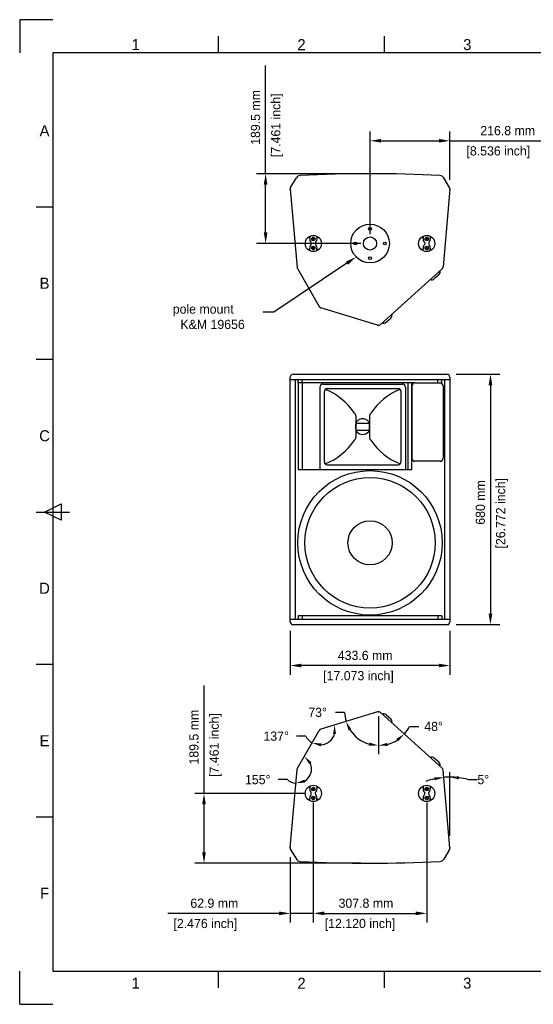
# Model space of a CAD drawing. Extents: x -90 to 3690, y 549 to 3222.
# Tile 1 of 2: x -90 to 1304, y 549 to 3222. Entities that reach past the tile are written whole.
import ezdxf
from ezdxf.enums import TextEntityAlignment as Align

# ---------------------------------------------------------------- set-up
doc = ezdxf.new("R2010")
doc.units = 0
for name, color, linetype in [('KF_CA_1515_9_BOTTOM', 7, 'CONTINUOUS'), ('KF_CA_1515_9_DIM', 1, 'CONTINUOUS'), ('KF_CA_1515_9_FRONT', 7, 'CONTINUOUS'), ('KF_CA_1515_9_TOP', 7, 'CONTINUOUS'), ('KF_FRAME_050', 6, 'CONTINUOUS'), ('KF_FRAME_070', 5, 'CONTINUOUS'), ('KF_FRAME_200', 8, 'CONTINUOUS')]:
    doc.layers.add(name, color=color, linetype=linetype)

# ---------------------------------------------------------------- blocks, each defined once
blk = doc.blocks.new('KF_CA_1515_9_BOTTOM')
at = {"layer": 'KF_CA_1515_9_BOTTOM'}
for p, q in [((-215.7, -37.4), (-199.9, -11.1)), ((215.7, -37.4), (199.9, -11.1)), ((-216.8, -42.2), (-198.2, -254.4)), ((216.8, -42.2), (198.3, -253)), ((-163.4, -169.7), (-163.4, -173.9)), ((-156, -175.4), (-153.9, -177.5)), ((-153.9, -177.5), (-156, -179.6)), ((-151.8, -175.4), (-153.9, -177.5)), ((-153.9, -177.5), (-151.8, -179.6)), ((-144.4, -169.7), (-144.4, -173.9)), ((144.4, -169.7), (144.4, -173.9)), ((151.8, -175.4), (153.9, -177.5)), ((153.9, -177.5), (151.8, -179.6)), ((156, -175.4), (153.9, -177.5)), ((153.9, -177.5), (156, -179.6)), ((163.4, -169.7), (163.4, -173.9)), ((-163.4, -209.3), (-163.4, -205.1)), ((-159.4, -187.3), (-159.4, -191.7)), ((-153.9, -201.5), (-156, -199.4)), ((-156, -203.6), (-153.9, -201.5)), ((-153.9, -201.5), (-151.8, -199.4)), ((-151.8, -203.6), (-153.9, -201.5)), ((-148.4, -187.3), (-148.4, -191.7)), ((-144.4, -209.3), (-144.4, -205.1)), ((144.4, -209.3), (144.4, -205.1)), ((148.4, -187.3), (148.4, -191.7)), ((153.9, -201.5), (151.8, -199.4)), ((151.8, -203.6), (153.9, -201.5)), ((153.9, -201.5), (156, -199.4)), ((156, -203.6), (153.9, -201.5)), ((159.4, -187.3), (159.4, -191.7)), ((163.4, -209.3), (163.4, -205.1)), ((-197.2, -257.7), (-137.9, -360.4)), ((195.7, -258.3), (28, -409.3)), ((187, -274.2), (174.4, -285.6)), ((20.3, -411), (-133.3, -364)), ((43.8, -403.2), (56.4, -391.8))]:
    blk.add_line(p, q, dxfattribs=at)
for centre, radius in [((0, -189.5), 52.5), ((0, -149.5), 3.75), ((-153.9, -189.5), 22), ((-153.9, -177.5), 5), ((-40, -189.5), 3.75), ((0, -189.5), 17.8), ((40, -189.5), 3.75), ((153.9, -189.5), 22), ((153.9, -177.5), 5), ((-153.9, -201.5), 5), ((153.9, -201.5), 5), ((0, -229.5), 3.75)]:
    blk.add_circle(centre, radius, dxfattribs=at)
for centre, radius, start, end in [((-0.1, -3544.3), 3544.3, 86.9285, 93.0695), ((-189.2, -17.6), 12.5, 93.0695, 148.9993), ((189.2, -17.6), 12.5, 30.999, 86.9285), ((-208.8, -41.5), 8, 148.9993, 185.0001), ((208.8, -41.5), 8, 354.9999, 30.999), ((-153.9, -177.5), 10, 164.0576, 229.1678), ((-166.4, -173.9), 3, 344.0576, 0), ((-162.4, -187.3), 3, 0, 49.1678), ((-145.4, -187.3), 3, 130.8322, 180), ((-153.9, -177.5), 10, 310.8322, 15.9424), ((-141.4, -173.9), 3, 180, 195.9424), ((153.9, -177.5), 10, 164.0576, 229.1678), ((141.4, -173.9), 3, 344.0576, 0), ((145.4, -187.3), 3, 0, 49.1678), ((162.4, -187.3), 3, 130.8322, 180), ((153.9, -177.5), 10, 310.8322, 15.9424), ((166.4, -173.9), 3, 180, 195.9424), ((-153.9, -201.5), 10, 130.8322, 195.9424), ((-166.4, -205.1), 3, 0, 15.9424), ((-162.4, -191.7), 3, 310.8322, 0), ((-145.4, -191.7), 3, 180, 229.1678), ((-153.9, -201.5), 10, 344.0576, 49.1678), ((-141.4, -205.1), 3, 164.0576, 180), ((153.9, -201.5), 10, 130.8322, 195.9424), ((141.4, -205.1), 3, 0, 15.9424), ((145.4, -191.7), 3, 310.8322, 0), ((162.4, -191.7), 3, 180, 229.1678), ((153.9, -201.5), 10, 344.0576, 49.1678), ((166.4, -205.1), 3, 164.0576, 180), ((-190.3, -253.7), 8, 185.0001, 209.9999), ((180.3, -266.8), 10, 312, 18.4218), ((190.4, -252.3), 8, 312.0001, 354.9999), ((167.7, -278.2), 10, 245.5782, 312), ((-131, -356.4), 8, 209.9999, 253), ((49.7, -384.4), 10, 312, 18.4218), ((22.7, -403.3), 8, 253, 312.0001), ((37.1, -395.8), 10, 245.5782, 312)]:
    blk.add_arc(centre, radius, start, end, dxfattribs=at)
for p in [(-216.8, -41.5), (216.8, -41.5)]:
    blk.add_point(p, dxfattribs=at)
blk = doc.blocks.new('KF_CA_1515_9_FRONT')
at = {"layer": 'KF_CA_1515_9_FRONT'}
for p, q in [((-208.8, 0), (208.8, 0)), ((-216.8, -672), (-216.8, -8)), ((-216.8, -15), (216.8, -15)), ((-202.5, -665), (-202.5, -15)), ((-195.1, -24), (-195.1, -15)), ((-195.1, -24), (-195.1, -15)), ((121.5, -24), (-195.1, -24)), ((-195.1, -24), (-195.1, -259)), ((-184.1, -24), (-184.1, -15)), ((-184.1, -24), (-184.1, -259)), ((102.5, -24), (102.5, -259)), ((113.5, -259), (113.5, -24)), ((121.5, -24), (190.5, -24)), ((184.1, -24), (184.1, -15)), ((186.1, -24), (195.1, -24)), ((195.1, -24), (195.1, -15)), ((202.5, -15), (202.5, -665)), ((216.8, -8), (216.8, -672)), ((-136, -35), (-136, -251)), ((-136, -35), (-136, -259)), ((-128, -27), (88, -27)), ((-124, -238), (-124, -47)), ((-116, -39), (76, -39)), ((84, -47), (84, -238)), ((96, -35), (96, -251)), ((96, -35), (96, -259)), ((113.5, -32), (113.5, -228.5)), ((198.5, -32), (198.5, -228.5)), ((-38.6, -114.3), (-38.6, -170.7)), ((-38.6, -132.9), (-1.4, -132.9)), ((-1.4, -114.3), (-1.4, -170.7)), ((-38.6, -149.3), (-38.6, -135.7)), ((-38.6, -152.1), (-1.4, -152.1)), ((-1.4, -149.3), (-1.4, -135.7)), ((190.5, -236.5), (121.5, -236.5)), ((-195.1, -259), (113.4, -259)), ((-116, -246), (76, -246)), ((-216.8, -665), (217.6, -665)), ((195.1, -656), (-195.1, -656)), ((-195.1, -656), (-195.1, -665)), ((-184.1, -656), (-184.1, -665)), ((184.1, -656), (184.1, -665)), ((195.1, -656), (195.1, -665)), ((-208.8, -680), (208.8, -680))]:
    blk.add_line(p, q, dxfattribs=at)
for radius in [196, 177, 60]:
    blk.add_circle((0, -458), radius, dxfattribs=at)
for centre, radius, start, end in [((-208.8, -8), 8, 90, 180), ((208.8, -8), 8, 0, 90), ((121.5, -32), 8, 90, 180), ((190.5, -32), 8, 0, 90), ((-128, -35), 8, 90, 180), ((-116, -47), 8, 90, 180), ((-183.8, -198.5), 169, 33.1981, 68.4091), ((143.8, -198.5), 169, 111.5909, 146.8019), ((76, -47), 8, 0, 90), ((88, -35), 8, 0, 90), ((-49.7, -114.3), 11.1, 0, 48.79), ((9.7, -114.3), 11.1, 131.21, 180), ((-27.4, -135.7), 11.1, 137.709, 180), ((-20, -142.5), 21.2, 42.291, 137.709), ((-12.5, -135.7), 11.1, 0, 42.291), ((-27.4, -149.3), 11.1, 180, 222.291), ((-20, -142.5), 21.2, 222.291, 317.709), ((-12.5, -149.3), 11.1, 317.709, 0), ((-183.8, -86.5), 169, 291.5909, 326.8019), ((-49.7, -170.7), 11.1, 311.21, 0), ((9.7, -170.7), 11.1, 180, 228.79), ((143.8, -86.5), 169, 213.1981, 248.4091), ((-116, -238), 8, 180, 270), ((76, -238), 8, 270, 0), ((121.5, -228.5), 8, 180, 270), ((190.5, -228.5), 8, 270, 0), ((-208.8, -672), 8, 180, 270), ((208.8, -672), 8, 270, 0)]:
    blk.add_arc(centre, radius, start, end, dxfattribs=at)
blk = doc.blocks.new('KF_CA_1515_9_TOP')
at = {"layer": 'KF_CA_1515_9_TOP'}
for p, q in [((20.3, 411), (-133.3, 364)), ((195.7, 258.3), (28, 409.3)), ((43.8, 403.2), (56.4, 391.8)), ((-197.2, 257.7), (-137.9, 360.4)), ((187, 274.2), (174.4, 285.6)), ((-216.8, 42.2), (-198.2, 254.4)), ((216.8, 42.2), (198.3, 253)), ((-163.4, 209.3), (-163.4, 205.1)), ((-159.4, 187.3), (-159.4, 191.7)), ((-156, 203.6), (-153.9, 201.5)), ((-153.9, 201.5), (-156, 199.4)), ((-151.8, 203.6), (-153.9, 201.5)), ((-153.9, 201.5), (-151.8, 199.4)), ((-148.4, 187.3), (-148.4, 191.7)), ((-144.4, 209.3), (-144.4, 205.1)), ((144.4, 209.3), (144.4, 205.1)), ((148.4, 187.3), (148.4, 191.7)), ((151.8, 203.6), (153.9, 201.5)), ((153.9, 201.5), (151.8, 199.4)), ((156, 203.6), (153.9, 201.5)), ((153.9, 201.5), (156, 199.4)), ((159.4, 187.3), (159.4, 191.7)), ((163.4, 209.3), (163.4, 205.1)), ((-163.4, 169.7), (-163.4, 173.9)), ((-153.9, 177.5), (-156, 179.6)), ((-156, 175.4), (-153.9, 177.5)), ((-153.9, 177.5), (-151.8, 179.6)), ((-151.8, 175.4), (-153.9, 177.5)), ((-144.4, 169.7), (-144.4, 173.9)), ((144.4, 169.7), (144.4, 173.9)), ((153.9, 177.5), (151.8, 179.6)), ((151.8, 175.4), (153.9, 177.5)), ((153.9, 177.5), (156, 179.6)), ((156, 175.4), (153.9, 177.5)), ((163.4, 169.7), (163.4, 173.9)), ((-215.7, 37.4), (-199.9, 11.1)), ((215.7, 37.4), (199.9, 11.1))]:
    blk.add_line(p, q, dxfattribs=at)
for centre, radius in [((-153.9, 189.5), 22), ((-153.9, 201.5), 5), ((153.9, 189.5), 22), ((153.9, 201.5), 5), ((-153.9, 177.5), 5), ((153.9, 177.5), 5)]:
    blk.add_circle(centre, radius, dxfattribs=at)
for centre, radius, start, end in [((22.7, 403.3), 8, 47.9999, 107), ((37.1, 395.8), 10, 48, 114.4218), ((49.7, 384.4), 10, 341.5782, 48), ((-131, 356.4), 8, 107, 150.0001), ((167.7, 278.2), 10, 48, 114.4218), ((180.3, 266.8), 10, 341.5782, 48), ((-190.3, 253.7), 8, 150.0001, 174.9999), ((190.4, 252.3), 8, 5.0001, 47.9999), ((-153.9, 201.5), 10, 164.0576, 229.1678), ((-166.4, 205.1), 3, 344.0576, 0), ((-162.4, 191.7), 3, 0, 49.1678), ((-162.4, 187.3), 3, 310.8322, 0), ((-145.4, 191.7), 3, 130.8322, 180), ((-145.4, 187.3), 3, 180, 229.1678), ((-153.9, 201.5), 10, 310.8322, 15.9424), ((-141.4, 205.1), 3, 180, 195.9424), ((153.9, 201.5), 10, 164.0576, 229.1678), ((141.4, 205.1), 3, 344.0576, 0), ((145.4, 191.7), 3, 0, 49.1678), ((145.4, 187.3), 3, 310.8322, 0), ((162.4, 191.7), 3, 130.8322, 180), ((162.4, 187.3), 3, 180, 229.1678), ((153.9, 201.5), 10, 310.8322, 15.9424), ((166.4, 205.1), 3, 180, 195.9424), ((-153.9, 177.5), 10, 130.8322, 195.9424), ((-166.4, 173.9), 3, 0, 15.9424), ((-153.9, 177.5), 10, 344.0576, 49.1678), ((-141.4, 173.9), 3, 164.0576, 180), ((153.9, 177.5), 10, 130.8322, 195.9424), ((141.4, 173.9), 3, 0, 15.9424), ((153.9, 177.5), 10, 344.0576, 49.1678), ((166.4, 173.9), 3, 164.0576, 180), ((-208.8, 41.5), 8, 174.9999, 211.0007), ((208.8, 41.5), 8, 329.001, 5.0001), ((-189.2, 17.6), 12.5, 211.0007, 266.9305), ((-0.1, 3544.3), 3544.3, 266.9305, 273.0715), ((189.2, 17.6), 12.5, 273.0715, 329.001)]:
    blk.add_arc(centre, radius, start, end, dxfattribs=at)
for p in [(22.7, 411.3), (-216.8, 41.5), (216.8, 41.5)]:
    blk.add_point(p, dxfattribs=at)
blk = doc.blocks.new('KF_CA_1515_9_LAYOUT')
at = {"layer": 'KF_FRAME_050'}
for p, q in [((540, 2583), (540, 2628)), ((990, 2583), (990, 2628)), ((90, 2164.5), (45, 2164.5)), ((90, 1750.5), (45, 1750.5)), ((67.5, 1336.5), (112.5, 1359)), ((112.5, 1359), (112.5, 1314)), ((45, 1336.5), (135, 1336.5)), ((112.5, 1314), (67.5, 1336.5)), ((90, 922.5), (45, 922.5)), ((90, 508.5), (45, 508.5)), ((540, 45), (540, 90)), ((990, 45), (990, 90))]:
    blk.add_line(p, q, dxfattribs=at)
at = {"layer": 'KF_FRAME_070'}
for p, q in [((3690, 2583), (90, 2583)), ((90, 2583), (90, 90)), ((90, 90), (3690, 90))]:
    blk.add_line(p, q, dxfattribs=at)
at = {"layer": 'KF_FRAME_200'}
for p, q in [((90, 2673), (0, 2673)), ((0, 2673), (0, 2583)), ((0, 0), (0, 90)), ((0, 0), (90, 0))]:
    blk.add_line(p, q, dxfattribs=at)
at = {"layer": 'KF_FRAME_050'}
for s, p in [('1', (315, 2605.5)), ('2', (765, 2605.5)), ('3', (1215, 2605.5)), ('A', (67.5, 2371.5)), ('B', (67.5, 1957.5)), ('C', (67.5, 1543.5)), ('D', (67.5, 1129.5)), ('E', (67.5, 715.5)), ('F', (67.5, 301.5)), ('1', (315, 57.5)), ('2', (765, 57.5)), ('3', (1215, 57.5))]:
    blk.add_text(s, height=30, dxfattribs=at).set_placement(p, align=Align.MIDDLE)

msp = doc.modelspace()

# ---------------------------------------------------------------- linework, layer by layer
at = {"layer": 'KF_CA_1515_9_DIM'}
for p, q in [((577.5, 2803.8), (577.5, 3097.2)), ((860.9, 2639.3), (860.9, 2918.3)), ((1077.7, 2787.3), (1077.7, 2918.3)), ((890.9, 2893.3), (1047.7, 2893.3)), ((1077.7, 2893.3), (1379.4, 2893.3)), ((835.9, 2803.8), (552.5, 2803.8)), ((577.5, 2644.3), (577.5, 2773.8)), ((835.9, 2614.3), (552.5, 2614.3)), ((798.3, 2561.1), (599.6, 2428)), ((599.6, 2428), (569.6, 2428)), ((1094.7, 2259.7), (1212.8, 2259.7)), ((1187.8, 2229.7), (1187.8, 1609.7)), ((1094.7, 1579.7), (1212.8, 1579.7)), ((644.1, 1562.7), (644.1, 1443.6)), ((1077.7, 1562.7), (1077.7, 1443.6)), ((1047.7, 1468.6), (674.1, 1468.6)), ((410.3, 1121.4), (410.3, 1414.8)), ((791.8, 1341.5), (766.8, 1341.5)), ((883.6, 1331.2), (883.6, 1228.3)), ((968.1, 1303.3), (993.1, 1303.3)), ((686.6, 1277), (661.6, 1277)), ((1077.7, 1006.2), (1077.7, 1179.4)), ((636.5, 1159), (611.5, 1159)), ((1127.3, 1159), (1152.3, 1159)), ((682, 1121.4), (385.3, 1121.4)), ((707, 1096.4), (707, 770.9)), ((707, 1096.4), (707, 770.9)), ((1014.8, 1096.4), (1014.8, 770.9)), ((410.3, 961.9), (410.3, 1091.4)), ((644.1, 948.5), (644.1, 770.9)), ((835.9, 931.9), (385.3, 931.9)), ((614.1, 795.9), (312.4, 795.9)), ((707, 795.9), (644.1, 795.9)), ((737, 795.9), (767, 795.9)), ((737, 795.9), (984.8, 795.9))]:
    msp.add_line(p, q, dxfattribs=at)
for centre, radius, start, end in [((883.6, 1343.7), 91.8, 181.3534, 197), ((883.6, 1343.7), 91.8, 212.6466, 254.3534), ((883.6, 1346.1), 94.8, 318, 333.1544), ((724.6, 1295), 42, 205.3861, 240.0001), ((724.6, 1295), 42, 274.6141, 342.386), ((883.6, 1346.1), 94.8, 285.1544, 302.8456), ((662.8, 1188.1), 39.3, 302.0906, 22.9094), ((662.8, 1188.1), 39.3, 227.9093, 264.9999), ((1077.7, 973.5), 192.1, 102.4541, 109.917), ((1077.7, 973.5), 192.1, 90, 94.9912), ((1077.7, 973.5), 192.1, 75.0423, 90), ((1077.7, 973.5), 192.1, 75.0742, 82.5371)]:
    msp.add_arc(centre, radius, start, end, dxfattribs=at)
for points in [[(890.9, 2898.3), (890.9, 2888.3), (860.9, 2893.3)], [(1047.7, 2898.3), (1047.7, 2888.3), (1077.7, 2893.3)], [(572.5, 2773.8), (582.5, 2773.8), (577.5, 2803.8)], [(572.5, 2644.3), (582.5, 2644.3), (577.5, 2614.3)], [(795.5, 2565.2), (823.2, 2577.8), (801.1, 2556.9)], [(1182.8, 2229.7), (1192.8, 2229.7), (1187.8, 2259.7)], [(1182.8, 1609.7), (1192.8, 1609.7), (1187.8, 1579.7)], [(674.1, 1473.6), (674.1, 1463.6), (644.1, 1468.6)], [(1047.7, 1473.6), (1047.7, 1463.6), (1077.7, 1468.6)], [(802.5, 1292.4), (810, 1295.9), (795.7, 1316.8)], [(760.4, 1282.4), (768.8, 1282.3), (764.7, 1307.3)], [(727, 1249.1), (728.9, 1257.2), (703.5, 1258.7)], [(859.4, 1259.4), (858.2, 1251.1), (883.6, 1251.8)], [(908.9, 1250.4), (907.8, 1258.7), (883.6, 1251.3)], [(932.3, 1269.6), (937.7, 1263.2), (954, 1282.6)], [(695.9, 1200.7), (702.1, 1206.2), (682.5, 1222.2)], [(684.7, 1150.8), (682.7, 1158.9), (659.4, 1149)], [(1035.7, 1165.1), (1036.9, 1156.9), (1061, 1164.8)], [(1102.4, 1159.8), (1102.9, 1168.1), (1077.7, 1165.5)], [(405.3, 1091.4), (415.3, 1091.4), (410.3, 1121.4)], [(405.3, 961.9), (415.3, 961.9), (410.3, 931.9)], [(614.1, 800.9), (614.1, 790.9), (644.1, 795.9)], [(737, 800.9), (737, 790.9), (707, 795.9)], [(737, 800.9), (737, 790.9), (707, 795.9)], [(984.8, 800.9), (984.8, 790.9), (1014.8, 795.9)]]:
    msp.add_solid(points, dxfattribs=at)

# ---------------------------------------------------------------- block references
at = {"layer": 'KF_CA_1515_9_BOTTOM'}
msp.add_blockref('KF_CA_1515_9_BOTTOM', (860.9, 2803.8), dxfattribs=at)
at = {"layer": 'KF_CA_1515_9_DIM'}
msp.add_blockref('KF_CA_1515_9_LAYOUT', (-90.1, 548.9), dxfattribs=at)
at = {"layer": 'KF_CA_1515_9_FRONT'}
msp.add_blockref('KF_CA_1515_9_FRONT', (860.9, 2259.7), dxfattribs=at)
at = {"layer": 'KF_CA_1515_9_TOP'}
msp.add_blockref('KF_CA_1515_9_TOP', (860.9, 931.9), dxfattribs=at)

# ---------------------------------------------------------------- texts
at = {"layer": 'KF_CA_1515_9_DIM'}
for s, p in [('189.5 mm', (562.5, 2882.2)), ('[7.461 inch]', (617.5, 2848.8)), ('[26.772 inch]', (1227.8, 1786.4)), ('680 mm', (1172.8, 1850.9)), ('189.5 mm', (395.3, 1199.8)), ('[7.461 inch]', (450.3, 1166.4))]:
    msp.add_text(s, height=25, rotation=90, dxfattribs=at).set_placement(p)
for s, p in [('216.8 mm', (1160.2, 2908.3)), ('[8.536 inch]', (1122.7, 2853.3)), ('pole mount', (325.4, 2423.9)), ('K&M 19656', (346.2, 2382.2)), ('433.6 mm', (773.4, 1483.6)), ('[17.073 inch]', (733.8, 1428.6)), ('73°', (693.4, 1329)), ('48°', (1008.1, 1290.8)), ('137°', (571.6, 1264.5)), ('155°', (521.5, 1146.5)), ('5°', (1152.3, 1146.5)), ('62.9 mm', (373.2, 810.9)), ('307.8 mm', (775.5, 810.9)), ('[2.476 inch]', (327.4, 755.9)), ('[12.120 inch]', (738, 755.9))]:
    msp.add_text(s, height=25, dxfattribs=at).set_placement(p)

doc.saveas('drawing.dxf')
